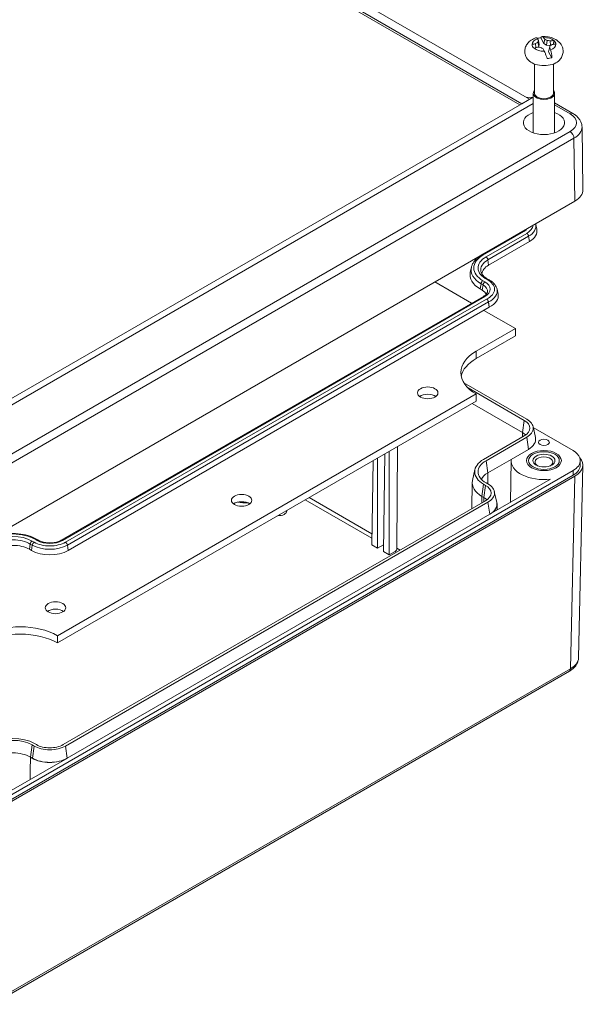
# Model space of a CAD drawing. Header units: millimetres. Extents: x 18 to 1100, y 18 to 846.
# Tile 8 of 10: x 854 to 957, y 528 to 707. Entities that reach past the tile are written whole.
import ezdxf

# ---------------------------------------------------------------- set-up
doc = ezdxf.new("R2010")
doc.units = ezdxf.units.MM
doc.header["$LTSCALE"] = 4
doc.layers.add('Visible (ANSI)', color=7, linetype='Continuous', lineweight=9)
doc.layers.add('Visible Narrow (ANSI)', color=7, linetype='Continuous', lineweight=9)

msp = doc.modelspace()

# ---------------------------------------------------------------- linework, layer by layer
at = {"layer": 'Visible (ANSI)'}
for p, q in [((854.1424, 744.561), (945.2371, 691.9675)), ((944.8805, 691.7616), (854.1424, 744.1492)), ((946.6496, 692.7849), (855.5583, 745.3766)), ((947.7415, 702.9462), (947.8169, 702.1963)), ((948.1335, 702.2731), (948.3339, 702.3804)), ((948.1752, 703.2044), (948.3339, 702.3804)), ((948.2556, 703.5232), (948.4219, 702.7773)), ((948.3339, 702.3804), (948.4219, 702.7773)), ((948.6852, 704), (949.2764, 702.9355)), ((949.4205, 703.7388), (949.2764, 702.9355)), ((949.2764, 702.9355), (949.7477, 702.6421)), ((949.8294, 703.5106), (949.7477, 702.6421)), ((949.7477, 702.6421), (950.4307, 702.5917)), ((950.4199, 703.442), (950.4352, 702.5939)), ((950.2793, 702.1924), (950.113, 701.4289)), ((950.7042, 700.3644), (950.113, 701.4289)), ((947.5525, 699.2143), (947.5525, 693.8728)), ((950.9825, 699.2143), (950.9825, 693.8728)), ((947.3275, 693.8728), (947.3275, 686.6556)), ((951.2075, 693.8728), (951.2075, 686.6556)), ((847.0378, 635.2721), (945.2371, 691.9675)), ((947.3275, 691.9789), (847.1899, 634.1645)), ((945.2371, 691.9675), (947.3275, 693.1744)), ((946.1291, 693.0855), (947.3275, 693.1896)), ((947.3275, 693.1744), (946.6496, 692.7849)), ((951.2075, 692.1176), (954.5445, 690.1909)), ((956.3887, 676.2862), (956.2158, 687.7272)), ((848.8582, 612.9825), (954.9244, 674.2199)), ((945.3198, 668.6621), (937.8952, 664.3755)), ((947.7655, 669.9624), (947.9556, 669.0888)), ((939.1809, 662.528), (946.6056, 666.8146)), ((936.0233, 662.1223), (935.8331, 661.2487)), ((929.3438, 659.4509), (936.0721, 655.5663)), ((938.015, 657.9647), (937.6615, 658.1688)), ((940.7082, 658.1242), (940.8983, 657.2506)), ((938.2487, 656.8229), (861.1741, 612.3239)), ((862.4599, 610.4764), (939.2779, 654.8273)), ((938.315, 654.2714), (944.0697, 650.9489)), ((944.0697, 650.9489), (936.8855, 646.8011)), ((944.0697, 650.9489), (944.0697, 649.6216)), ((936.8855, 645.4738), (944.0697, 649.6216)), ((934.6477, 641.0675), (946.1273, 634.4397)), ((935.4162, 640.1189), (945.6901, 634.1873)), ((936.8855, 639.024), (860.4994, 594.9224)), ((860.4994, 593.5951), (936.8855, 637.6967)), ((936.8855, 639.024), (936.8855, 637.6967)), ((936.1691, 637.2831), (945.3784, 631.9661)), ((947.2846, 633.0748), (947.7219, 631.0653)), ((954.5711, 628.6999), (947.3264, 632.8826)), ((945.6901, 631.3779), (938.2655, 627.0913)), ((946.1273, 631.1254), (938.7027, 626.8388)), ((922.5214, 629.4036), (922.4521, 610.869)), ((946.439, 628.9042), (943.2792, 627.0799)), ((918.9196, 610.8726), (918.9196, 627.3241)), ((919.9803, 610.2602), (920.2498, 628.0921)), ((921.041, 609.6478), (921.041, 628.5488)), ((939.0144, 624.6176), (943.2792, 627.0799)), ((917.859, 611.4849), (918.0912, 626.8458)), ((936.6806, 625.2219), (936.2432, 623.2124)), ((943.2677, 626.895), (943.1451, 619.2457)), ((956.3701, 626.0087), (955.5737, 590.8842)), ((955.8888, 626.887), (955.9019, 626.0706)), ((848.5044, 563.7884), (954.5711, 625.026)), ((848.5137, 562.9666), (954.5803, 624.2042)), ((954.9061, 624.0054), (848.858, 562.7785)), ((950.4578, 623.4677), (939.7215, 617.2691)), ((936.1966, 622.8126), (936.121, 618.0965)), ((938.2655, 622.5522), (938.619, 622.3481)), ((938.7027, 622.8047), (939.0563, 622.6005)), ((937.9537, 620.331), (938.3073, 620.1269)), ((940.2135, 621.2356), (940.6509, 619.2261)), ((938.619, 619.5387), (861.5444, 575.0396)), ((939.0563, 619.2862), (861.9816, 574.7872)), ((940.7135, 618.9263), (940.7307, 617.8518)), ((939.368, 617.065), (862.2933, 572.5659)), ((902.3293, 617.7457), (902.3305, 617.6881)), ((857.0486, 612.3239), (856.695, 612.528)), ((918.9196, 610.8726), (917.859, 611.4849)), ((919.9803, 611.4849), (918.9196, 610.8726)), ((855.4093, 610.6805), (855.7628, 610.4764)), ((921.041, 609.6478), (919.9803, 610.2602)), ((922.1016, 610.2602), (921.041, 609.6478)), ((860.4994, 594.9224), (860.4994, 593.5951)), ((848.6509, 527.6711), (953.9028, 588.4382)), ((856.2411, 574.7872), (855.8875, 574.9913)), ((856.6783, 575.0396), (856.3248, 575.2437)), ((861.9398, 572.3618), (851.2035, 566.1632)), ((855.9294, 572.5659), (855.5758, 572.7701))]:
    msp.add_line(p, q, dxfattribs=at)
for centre, major_axis, ratio, start_param, end_param in [((949.2675, 702.7951), (-2.1731, 0), 0.57735027, 0.03143347, 0.58909783), ((949.8953, 689.3725), (12.3294, 9.276), 0.86595459, 1.1402652, 1.183638), ((950.3109, 689.7784), (5.8854, 14.3301), 0.68976844, 0.72377988, 0.76229694), ((949.2675, 702.1031), (3.3366, 0), 0.57735027, 1.74618507, 1.95253654), ((951.2257, 690.8655), (-4.9181, 14.6243), 0.14524285, 5.70772688, 5.75109967), ((950.7894, 690.3154), (-1.1006, 15.4525), 0.20236961, 0.53150637, 0.57002343), ((947.3092, 690.1406), (0.5231, -15.4202), 0.3457545, 2.63870508, 2.68207787), ((948.1426, 689.8254), (4.9761, -14.6707), 0.64710048, 2.50077219, 2.53928925), ((949.0726, 689.5492), (14.8536, -4.4), 0.89783778, 1.74296648, 1.78148353), ((947.7456, 690.5404), (-3.315, -15.1328), 0.00185796, 3.79545646, 3.83397352), ((948.224, 691.0773), (-9.9228, -11.8965), 0.4892568, 3.95664927, 3.99516633), ((949.8953, 689.3725), (12.3294, 9.276), 0.86595459, 0.91433592, 0.95770872), ((948.6396, 691.6336), (-14.122, -6.2149), 0.66544295, 4.23723361, 4.28060641), ((949.2675, 702.7951), (2.1731, 0), 0.57735027, 0.03143347, 0.58909783), ((948.6396, 691.6336), (-14.122, -6.2149), 0.66544295, 4.46316289, 4.50653569), ((949.4623, 691.3065), (-15.254, 2.7031), 0.69732614, 4.88459071, 4.92310777), ((950.3923, 691.0303), (-9.1498, 12.5008), 0.44658883, 5.37974634, 5.4182634), ((951.2257, 690.8655), (-4.9181, 14.6243), 0.14524285, 5.4817976, 5.5251704), ((947.3092, 690.1406), (0.5231, -15.4202), 0.3457545, 2.4127758, 2.45614859), ((949.2675, 700.7559), (-3.1735, 0), 0.57735027, 0.57934176, 2.56225089), ((949.2675, 702.1031), (-3.3366, 0), 0.57735027, 1.74618507, 2.01593888), ((949.2675, 693.8728), (1.94, 0), 0.57735027, 2.655191, 6.76958696), ((949.2675, 693.8728), (1.715, 0), 0.57735027, 3.14159265, 6.28318531), ((949.2675, 688.5085), (3.75, 0), 0.57735027, 2.11452828, 7.31024968), ((951.3885, 676.261), (5.0004, 0), 0.5773063, 5.49782522, 6.29191129), ((943.2571, 668.7479), (4.7355, 0), 0.57735027, 5.49778714, 6.40819263), ((942.1964, 660.7871), (-6.4133, 0), 0.57735027, 6.15817798, 7.06858347), ((942.1964, 660.7871), (-4.2645, 0), 0.57735027, 5.49778714, 6.22070689), ((936.186, 656.9087), (2.5867, 0), 0.57735027, 0.19438991, 0.78539816), ((936.186, 656.9087), (4.7494, 0), 0.57735027, 5.42132114, 6.40819263), ((943.6206, 642.9125), (-9.525, 0), 0.57735027, 5.49778714, 7.06858347), ((943.6206, 641.5852), (-9.525, 0), 0.57735027, 5.49778714, 6.16221089), ((928.0675, 637.8933), (-1.8669, 0), 0.57735027, 3.80488192, 5.61989604), ((943.2571, 632.7826), (3.4408, 0), 0.57735027, 5.49778714, 7.06858347), ((943.2571, 632.7826), (4.0592, 0), 0.57735027, 5.49778714, 7.06858347), ((943.2571, 630.7413), (3, 0), 0.57735027, 0.47283641, 0.78539816), ((943.2571, 630.7413), (4.5, 0), 0.57735027, 5.49778714, 6.40819263), ((942.1964, 624.8217), (-5.5592, 0), 0.57735027, 5.49778714, 7.06858347), ((949.2675, 626.863), (-6, 0), 0.57735027, 6.22052139, 8.05369425), ((949.2675, 626.5925), (-1.6256, 0), 0.57735027, 2.27102907, 7.1537489), ((951.3697, 626.0465), (5.0009, 0), 0.57725136, 5.49787281, 6.76759528), ((942.1964, 624.8217), (-4.9408, 0), 0.57735027, 5.49778714, 7.06858347), ((942.1964, 622.7805), (-4.5, 0), 0.57735027, 5.49778714, 6.01804134), ((942.1964, 622.7805), (-6, 0), 0.57735027, 6.15817798, 7.06858347), ((936.186, 620.9434), (3.4408, 0), 0.57735027, 5.49778714, 7.06858347), ((936.186, 620.9434), (4.0592, 0), 0.57735027, 5.49778714, 7.06858347), ((936.186, 618.9021), (3, 0), 0.57735027, 0.47283641, 0.78539816), ((894.1131, 618.2898), (-1.8669, 0), 0.57735027, 3.80488192, 5.61989604), ((894.8202, 621.1475), (-3.5, 0), 0.57735027, 1.16242478, 1.69537377), ((936.186, 618.9021), (4.5, 0), 0.57735027, 5.49778714, 6.40819263), ((936.186, 618.9021), (4.5277, 0), 0.57735027, 5.60844436, 6.51884986), ((900.8306, 617.6774), (1.5, 0), 0.57735027, 4.63554065, 6.29552822), ((852.3938, 608.9395), (4.2645, 0), 0.57735027, 0.78539816, 2.35619449), ((919.9772, 611.895), (-0.2467, -0.4349), 0.58236636, 0.78095802, 0.83384187), ((922.0985, 610.6702), (-0.2467, -0.4349), 0.58236636, 0.78095802, 2.33866437), ((859.1113, 612.4096), (4.7355, 0), 0.57735027, 3.92699082, 5.49778714), ((860.1588, 598.6862), (-1.8669, 0), 0.57735027, 3.80488192, 5.61989604), ((853.7642, 591.0339), (-9.525, 0), 0.57735027, 3.92699082, 5.49778714), ((853.7642, 589.7066), (9.525, 0), 0.57735027, 0.78539816, 2.35619449), ((852.3938, 572.9742), (-5.5592, 0), 0.57735027, 3.92699082, 5.49778714), ((852.3938, 572.9742), (-4.9408, 0), 0.57735027, 3.92699082, 5.49778714), ((859.1113, 576.4443), (-3.4408, 0), 0.57735027, 0.78539816, 2.35619449), ((852.3938, 570.933), (4.5, 0), 0.57735027, 0.78539816, 2.35619449), ((859.1113, 576.4443), (-4.0592, 0), 0.57735027, 0.78539816, 2.35619449), ((859.1113, 574.4031), (4.5277, 0), 0.57735027, 3.8163336, 5.38712992), ((859.1113, 574.4031), (-4.5, 0), 0.57735027, 0.78539816, 2.35619449)]:
    msp.add_ellipse(centre, major_axis=major_axis, ratio=ratio, start_param=start_param, end_param=end_param, dxfattribs=at)
for centre, major_axis in [((928.0675, 639.2206), (1.8669, 0)), ((949.2675, 630.1827), (-1, 0)), ((949.2675, 626.863), (-3.175, 0)), ((949.2675, 626.863), (2.805, 0)), ((949.2675, 626.863), (-2.0066, 0)), ((894.1131, 619.6171), (1.8669, 0)), ((860.1588, 600.0135), (1.8669, 0))]:
    msp.add_ellipse(centre, major_axis=major_axis, ratio=0.57735027, dxfattribs=at)
for points, knots in [([(948.6852, 704), (948.7342, 704.0833), (948.7937, 704.1462), (948.9142, 704.2136), (948.9967, 704.2121), (949.108, 704.1486), (949.1552, 704.1062), (949.1992, 704.0492)], [0.069565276, 0.069565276, 0.069565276, 0.069565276, 0.118136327, 0.118136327, 0.177695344, 0.177695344, 0.214972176, 0.214972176, 0.214972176, 0.214972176]), ([(948.9393, 704.2048), (949.3164, 704.2301), (949.6966, 704.2121), (950.4437, 704.0864), (950.8106, 703.979), (951.5009, 703.6534), (951.8287, 703.4385), (952.328, 702.9044), (952.5177, 702.6206), (952.7261, 702.0353), (952.7735, 701.7584), (952.7607, 701.2277), (952.7089, 700.9759), (952.5296, 700.4995), (952.3973, 700.2796), (952.1462, 699.9656), (952.037, 699.8533), (951.9231, 699.7528)], [3.3362401, 3.3362401, 3.3362401, 3.3362401, 3.73544802, 3.73544802, 4.13684638, 4.13684638, 4.5278458, 4.5278458, 4.81987748, 4.81987748, 5.03658796, 5.03658796, 5.23665771, 5.23665771, 5.45524826, 5.45524826, 5.60199639, 5.60199639, 5.60199639, 5.60199639]), ([(946.6118, 699.7528), (946.3638, 699.9717), (946.135, 700.2493), (945.8622, 700.8417), (945.7873, 701.1225), (945.7566, 701.6659), (945.788, 701.9242), (945.9315, 702.413), (946.046, 702.6404), (946.3461, 703.0751), (946.5404, 703.2692), (947.0103, 703.6367), (947.2944, 703.7897), (947.6834, 703.9447), (947.7799, 703.9788), (947.8774, 704.0093)], [1.30172021, 1.30172021, 1.30172021, 1.30172021, 1.62122097, 1.62122097, 1.84847162, 1.84847162, 2.04889771, 2.04889771, 2.26037947, 2.26037947, 2.5170122, 2.5170122, 2.84772274, 2.84772274, 2.95527293, 2.95527293, 2.95527293, 2.95527293]), ([(948.0601, 703.8383), (948.0222, 703.897), (947.9873, 703.9419), (947.9284, 704.0001), (947.8993, 704.0136), (947.8778, 704.0081)], [0.7385530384, 0.7385530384, 0.7385530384, 0.7385530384, 0.776114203, 0.776114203, 0.818688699, 0.818688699, 0.818688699, 0.818688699]), ([(949.8497, 700.2063), (949.8012, 700.3649), (949.7425, 700.5412), (949.6225, 700.8769), (949.5396, 701.0883), (949.4276, 701.3483), (949.3801, 701.4519), (949.3358, 701.5411)], [0.069562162, 0.069562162, 0.069562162, 0.069562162, 0.117567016, 0.117567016, 0.177406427, 0.177406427, 0.214967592, 0.214967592, 0.214967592, 0.214967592]), ([(950.4749, 701.752), (950.5127, 701.6616), (950.5476, 701.5556), (950.6192, 701.2882), (950.6588, 701.0687), (950.6957, 700.7176), (950.7052, 700.5322), (950.7042, 700.3644)], [0.738553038, 0.738553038, 0.738553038, 0.738553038, 0.776114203, 0.776114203, 0.835953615, 0.835953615, 0.883958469, 0.883958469, 0.883958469, 0.883958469]), ([(954.5445, 690.1909), (954.7298, 690.084), (954.9052, 689.9661), (955.2323, 689.7072), (955.3839, 689.566), (955.6574, 689.2588), (955.7792, 689.0927), (955.9837, 688.7356), (956.0663, 688.5446), (956.1809, 688.145), (956.2126, 687.9365), (956.2158, 687.7272)], [-0.785360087, -0.785360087, -0.785360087, -0.785360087, -0.630033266, -0.630033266, -0.474706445, -0.474706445, -0.319379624, -0.319379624, -0.164052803, -0.164052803, -0.008725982, -0.008725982, -0.008725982, -0.008725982]), ([(937.8952, 664.3755), (937.7003, 664.263), (937.5167, 664.1422), (937.175, 663.8845), (937.017, 663.7477), (936.7299, 663.4589), (936.6007, 663.307), (936.375, 662.9893), (936.2785, 662.8234), (936.1222, 662.4803), (936.0626, 662.3029), (936.0233, 662.1223)], [3.141592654, 3.141592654, 3.141592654, 3.141592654, 3.273670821, 3.273670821, 3.405748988, 3.405748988, 3.537827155, 3.537827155, 3.669905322, 3.669905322, 3.801983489, 3.801983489, 3.801983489, 3.801983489]), ([(937.775, 661.3537), (937.796, 661.2576), (937.8292, 661.1601), (937.9232, 660.9626), (937.984, 660.8626), (938.1352, 660.6626), (938.2255, 660.5627), (938.4353, 660.3671), (938.5548, 660.2715), (938.821, 660.0882), (938.9676, 660.0005), (939.1262, 659.9186)], [4.051998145, 4.051998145, 4.051998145, 4.051998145, 4.195176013, 4.195176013, 4.338353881, 4.338353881, 4.481531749, 4.481531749, 4.624709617, 4.624709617, 4.767887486, 4.767887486, 4.767887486, 4.767887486]), ([(939.1262, 659.9186), (939.2882, 659.8349), (939.4416, 659.7437), (939.7282, 659.5463), (939.8614, 659.4402), (940.1046, 659.2135), (940.2146, 659.0928), (940.4076, 658.8375), (940.4905, 658.7028), (940.6245, 658.4213), (940.6755, 658.2745), (940.7082, 658.1242)], [4.656890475, 4.656890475, 4.656890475, 4.656890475, 4.800068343, 4.800068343, 4.943246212, 4.943246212, 5.08642408, 5.08642408, 5.229601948, 5.229601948, 5.372779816, 5.372779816, 5.372779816, 5.372779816]), ([(938.9426, 657.5961), (938.9325, 657.5497), (938.9168, 657.502), (938.8716, 657.4026), (938.842, 657.3511), (938.767, 657.2455), (938.7216, 657.1915), (938.6141, 657.0834), (938.5521, 657.0294), (938.4121, 656.9238), (938.3341, 656.8722), (938.2487, 656.8229)], [5.622794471, 5.622794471, 5.622794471, 5.622794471, 5.754872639, 5.754872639, 5.886950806, 5.886950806, 6.019028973, 6.019028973, 6.15110714, 6.15110714, 6.283185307, 6.283185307, 6.283185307, 6.283185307]), ([(938.8135, 656.3424), (938.8145, 656.3418), (938.8155, 656.3411), (938.851, 656.3185), (938.8852, 656.2904), (938.9508, 656.2237), (938.9818, 656.1855), (939.046, 656.0906), (939.0767, 656.0325), (939.1239, 655.9132), (939.14, 655.8531), (939.1477, 655.796)], [-0.0700251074, -0.0700251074, -0.0700251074, -0.0700251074, -0.0695707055, -0.0695707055, -0.0543105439, -0.0543105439, -0.0390527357, -0.0390527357, -0.0195204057, -0.0195204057, 0, 0, 0, 0]), ([(954.5711, 625.026), (954.9876, 625.2665), (955.8229, 625.9871), (956.0649, 627.3999), (955.1958, 628.3392), (954.5711, 628.6999)], [-7.0684978, -7.0684978, -7.0684978, -7.0684978, -6.67584155, -6.08685718, -5.49787281, -5.49787281, -5.49787281, -5.49787281]), ([(954.5803, 624.2042), (954.998, 624.4454), (955.6762, 625.0303), (955.9048, 625.722), (955.9002, 626.071)], [-7.068497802, -7.068497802, -7.068497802, -7.068497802, -6.675841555, -6.273920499, -6.273920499, -6.273920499, -6.273920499]), ([(856.695, 612.528), (856.2315, 612.7956), (855.7042, 613.0158), (854.5678, 613.3501), (853.9588, 613.464), (852.7124, 613.578), (852.0752, 613.578), (850.8289, 613.464), (850.2199, 613.3501), (849.0835, 613.0158), (848.5561, 612.7956), (848.0926, 612.528)], [1.57079633, 1.57079633, 1.57079633, 1.57079633, 1.88495559, 1.88495559, 2.19911486, 2.19911486, 2.51327412, 2.51327412, 2.82743339, 2.82743339, 3.14159265, 3.14159265, 3.14159265, 3.14159265]), ([(861.1741, 612.3239), (860.9867, 612.2157), (860.7639, 612.119), (860.2656, 611.9636), (859.9894, 611.9055), (859.4122, 611.838), (859.111, 611.8292), (858.5185, 611.8634), (858.2273, 611.9065), (857.6897, 612.0376), (857.4429, 612.1252), (857.1665, 612.2588), (857.1059, 612.2908), (857.0486, 612.3239)], [0, 0, 0, 0, 0.2901106, 0.2901106, 0.58546584, 0.58546584, 0.88495405, 0.88495405, 1.18507091, 1.18507091, 1.48210012, 1.48210012, 1.57079633, 1.57079633, 1.57079633, 1.57079633]), ([(953.9028, 588.4382), (954.087, 588.5446), (954.2615, 588.6617), (954.587, 588.919), (954.738, 589.0591), (955.0106, 589.364), (955.1322, 589.5289), (955.3369, 589.8831), (955.4198, 590.0726), (955.536, 590.4692), (955.569, 590.6762), (955.5737, 590.8842)], [-0.785312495, -0.785312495, -0.785312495, -0.785312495, -0.630867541, -0.630867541, -0.476422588, -0.476422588, -0.321977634, -0.321977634, -0.167532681, -0.167532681, -0.013087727, -0.013087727, -0.013087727, -0.013087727])]:
    msp.add_open_spline(points, degree=3, knots=knots, dxfattribs=at)
for points, degree in [([(947.1123, 702.7611), (947.1067, 702.7593), (947.1011, 702.7575), (947.0954, 702.7557)], 3), ([(947.1389, 702.5423), (947.1172, 702.6482), (947.0954, 702.7557)], 2), ([(948.0601, 703.8383), (948.0617, 703.8357), (948.0634, 703.833), (948.0651, 703.8304)], 3), ([(949.205, 704.0414), (949.2031, 704.044), (949.2011, 704.0466), (949.1992, 704.0492)], 3), ([(951.0743, 703.4922), (951.0465, 703.1349), (951.0178, 702.7945)], 2), ([(951.0743, 703.4922), (951.0685, 703.492), (951.0628, 703.4917), (951.0571, 703.4913)], 3), ([(951.4226, 702.8332), (951.4282, 702.8337), (951.4339, 702.8341), (951.4395, 702.8346)], 3), ([(947.4606, 702.098), (947.4664, 702.0997), (947.4721, 702.1014), (947.4778, 702.103)], 3), ([(949.3299, 701.5529), (949.3318, 701.549), (949.3338, 701.5451), (949.3358, 701.5411)], 3), ([(950.4749, 701.752), (950.4732, 701.756), (950.4715, 701.76), (950.4698, 701.7639)], 3), ([(947.7385, 670.071), (947.7485, 670.0351), (947.7575, 669.9988), (947.7655, 669.9624)], 3), ([(945.5121, 668.7856), (945.453, 668.7433), (945.3888, 668.702), (945.3198, 668.6621)], 3), ([(855.5758, 572.7701), (855.5598, 571.4234), (855.5435, 570.0516), (855.5269, 568.6594)], 3)]:
    msp.add_open_spline(points, degree=degree, dxfattribs=at)
msp.add_rational_spline([(939.1477, 655.796), (939.2121, 655.3166), (939.2779, 654.8273)], [1.00000000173, 1.00000000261, 1.0000000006], degree=2, dxfattribs=at)
at = {"layer": 'Visible Narrow (ANSI)'}
for p, q in [((951.2075, 691.7793), (954.0445, 690.1414)), ((954.0445, 686.8755), (848.1511, 625.738)), ((848.8582, 624.5203), (954.7516, 685.6579)), ((954.7516, 685.6579), (954.9244, 674.2199)), ((938.1452, 664.3508), (945.5698, 668.6374)), ((946.1219, 668.3186), (938.6973, 664.032)), ((939.0454, 663.4937), (946.4701, 667.7803)), ((946.4701, 667.7803), (946.6056, 666.8146)), ((939.0454, 663.4937), (939.1809, 662.528)), ((938.4987, 659.4687), (938.1452, 659.6728)), ((937.797, 659.1345), (937.6615, 658.1688)), ((937.797, 659.1345), (938.1506, 658.9303)), ((938.1506, 658.9303), (938.015, 657.9647)), ((861.4241, 612.2991), (938.4987, 656.7982)), ((938.8135, 656.3424), (861.9762, 611.9804)), ((862.3243, 611.442), (939.1477, 655.796)), ((936.8855, 646.8011), (936.8855, 645.4738)), ((945.3784, 631.9661), (945.6901, 634.1873)), ((945.3784, 631.9661), (945.3697, 631.1929)), ((946.439, 628.9042), (946.1273, 631.1254)), ((939.0144, 624.6176), (938.7027, 626.8388)), ((939.0144, 624.6176), (939.037, 622.6116)), ((954.9061, 624.0054), (954.1098, 588.8854)), ((954.5711, 625.026), (954.5803, 624.2042)), ((937.9537, 620.331), (938.2655, 622.5522)), ((938.3073, 620.1269), (938.619, 622.3481)), ((917.8895, 613.5032), (906.4353, 620.1163)), ((937.9537, 620.331), (937.9404, 619.1469)), ((938.3073, 620.1269), (938.2986, 619.3537)), ((905.7329, 619.7107), (917.8773, 612.6991)), ((939.368, 617.065), (939.0563, 619.2862)), ((855.5448, 611.6461), (855.4093, 610.6805)), ((855.5448, 611.6461), (855.8983, 611.442)), ((855.8983, 611.442), (855.7628, 610.4764)), ((856.2465, 611.9804), (855.893, 612.1845)), ((856.445, 612.5032), (856.7986, 612.2991)), ((862.3243, 611.442), (862.4599, 610.4764)), ((919.9803, 611.4849), (919.9986, 611.4744)), ((923.0274, 610.5368), (922.4521, 610.869)), ((922.1016, 610.2602), (922.3249, 610.1313)), ((954.1098, 588.8854), (848.858, 528.1182)), ((855.5758, 572.7701), (855.8875, 574.9913)), ((855.9294, 572.5659), (856.2411, 574.7872)), ((862.2933, 572.5659), (861.9816, 574.7872))]:
    msp.add_line(p, q, dxfattribs=at)
for centre, major_axis, ratio, start_param, end_param in [((949.2675, 702.7972), (-2.156, 0), 0.57735027, 5.30396874, 6.31213685), ((949.2675, 702.7972), (2.156, 0), 0.57735027, 0.59157976, 1.59974787), ((949.2675, 702.7972), (2.156, 0), 0.57735027, 5.30396874, 6.31213685), ((949.2675, 702.7972), (-2.156, 0), 0.57735027, 0.59157976, 1.59974787), ((954.0445, 689.3249), (0.5, 0.866), 0.57735027, 0, 0.78539816), ((951.2157, 688.5085), (4.0003, 0), 0.5773063, 5.49782522, 7.06854539), ((954.0445, 686.059), (0.5, -0.866), 0.57735027, 0.79412481, 2.35619449), ((951.2157, 687.692), (5.0002, 0.0151), 0.57732037, 5.49608024, 6.29016631), ((945.5698, 668.2291), (-0.25, 0.433), 0.57735027, 5.49778714, 6.28318531), ((943.2571, 669.9727), (3.2707, 0), 0.57735027, 5.49778714, 5.86865596), ((943.2571, 669.9727), (4.0515, 0), 0.57735027, 5.49778714, 6.21687137), ((946.1219, 667.9104), (0.25, -0.433), 0.57735027, 0.95993109, 2.35619449), ((943.2571, 669.6353), (4.5439, 0), 0.57735027, 5.49778714, 6.40819263), ((942.1964, 662.0118), (-5.7293, 0), 0.57735027, 5.49778714, 7.06858347), ((942.1964, 662.0118), (-4.9485, 0), 0.57735027, 5.49778714, 7.12408198), ((942.1964, 661.6745), (-4.4561, 0), 0.57735027, 5.49778714, 6.40819263), ((938.1452, 663.9425), (-0.25, 0.433), 0.57735027, 5.49778714, 6.28318531), ((938.6973, 663.6238), (0.25, -0.433), 0.57735027, 0.95993109, 2.35619449), ((942.1964, 661.6745), (-6.2217, 0), 0.57735027, 6.15817798, 7.06858347), ((938.1452, 659.2646), (0.25, 0.433), 0.57735027, 0.78539816, 2.18166156), ((938.4987, 659.0605), (0.25, 0.433), 0.57735027, 0.78539816, 2.18166156), ((936.186, 658.1335), (3.2707, 0), 0.57735027, 5.49778714, 7.06858347), ((936.186, 658.1335), (4.0653, 0), 0.57735027, 5.41513461, 7.12408198), ((938.8967, 659.4744), (0.2295, 0.4442), 0.54443572, 0, 0.75914704), ((936.186, 657.7961), (2.7783, 0), 0.57735027, 6.15817798, 7.06858347), ((936.186, 657.7961), (4.5578, 0), 0.57735027, 5.41972934, 6.40819263), ((938.4987, 656.3899), (-0.25, 0.433), 0.57735027, 5.49778714, 6.28318531), ((852.3938, 610.1643), (5.7293, 0), 0.57735027, 0.78539816, 2.35619449), ((852.3938, 610.1643), (-4.9485, 0), 0.57735027, 3.92699082, 5.49778714), ((856.445, 612.095), (0.25, 0.433), 0.57735027, 0, 0.78539816), ((852.3938, 609.8269), (4.4561, 0), 0.57735027, 0.78539816, 2.35619449), ((855.893, 611.7763), (-0.25, -0.433), 0.57735027, 3.92699082, 5.32325422), ((856.2465, 611.5721), (-0.25, -0.433), 0.57735027, 3.92699082, 5.32325422), ((859.1113, 613.297), (4.5439, 0), 0.57735027, 3.92699082, 5.49778714), ((859.1113, 613.6344), (-4.0515, 0), 0.57735027, 0.78539816, 2.35619449), ((856.7986, 611.8909), (0.25, 0.433), 0.57735027, 0, 0.78539816), ((859.1113, 613.6344), (3.2707, 0), 0.57735027, 3.92699082, 5.49778714), ((861.4241, 611.8909), (-0.25, 0.433), 0.57735027, 5.49778714, 6.28318531), ((861.9762, 611.5721), (0.25, -0.433), 0.57735027, 0.95993109, 2.35619449), ((950.5736, 590.9371), (5.0005, -0.0227), 0.577283, 5.50048964, 6.27271441), ((953.4028, 589.3043), (0.5, -0.866), 0.57735027, 0, 0.77230819)]:
    msp.add_ellipse(centre, major_axis=major_axis, ratio=ratio, start_param=start_param, end_param=end_param, dxfattribs=at)

doc.saveas('drawing.dxf')
